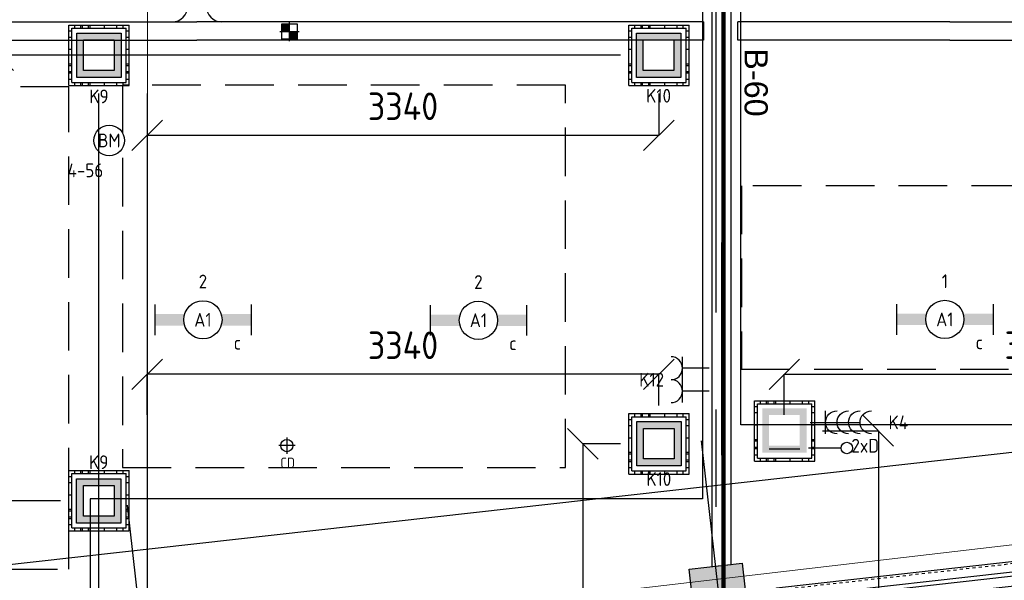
# Model space of a CAD drawing. Header units: millimetres. Extents: x -38032 to 104346, y -31182 to 78566.
# Tile 112 of 213: x 53524 to 59957, y 6781 to 10446. Entities that reach past the tile are written whole.
import ezdxf
from ezdxf.enums import TextEntityAlignment as Align

# ---------------------------------------------------------------- set-up
doc = ezdxf.new("R2010")
doc.units = ezdxf.units.MM
doc.header["$LTSCALE"] = 100
doc.set_wipeout_variables(frame=1)
doc.header["$PDMODE"] = 1
for name, pattern in [('HIDDEN', [9.525, 6.35, -3.175]), ('HIDDEN2', [4.7625, 3.175, -1.5875]), ('PHANTOM', [63.5, 31.75, -6.35, 6.35, -6.35, 6.35, -6.35]), ('STYLE_01', [0.41664, 0.20828, -0.20836]), ('STYLE_11', [5, 3.888855, -0.416718, 0.277786, -0.416641])]:
    doc.linetypes.add(name, pattern=pattern)
for name, color, linetype in [('AL$1A---_ALGEMEEN', 8, 'Continuous'), ('AL------_MAATV', 200, 'Continuous'), ('AL------_MAATVOERING', 2, 'Continuous'), ('AL------_SPARING', 2, 'Continuous'), ('AM$1A---_ARCERING', 8, 'Continuous'), ('AT$1A---_TEKST100', 8, 'Continuous'), ('BOUWKUNDIG', 8, 'Continuous'), ('brandscheiding', 5, 'HIDDEN'), ('EB6511--_ATTRIB', 2, 'Continuous'), ('EL6131--_KG', 3, 'Continuous'), ('EL6222--', 3, 'Continuous'), ('EL6311--', 3, 'Continuous'), ('EL6441--', 3, 'Continuous'), ('EL6511--', 3, 'Continuous'), ('Kastenscheiding', 4, 'PHANTOM'), ('LICHT_TEXT018', 1, 'Continuous'), ('versterkte strook', 7, 'Continuous'), ('Vloerdoos', 3, 'Continuous'), ('Vloerdoos (OUD)', 3, 'Continuous')]:
    doc.layers.add(name, color=color, linetype=linetype)
doc.layers.add('stramien', color=1, linetype='Continuous', lineweight=9)
doc.layers.get('Vloerdoos').off()
doc.styles.add('Arial', font='ARIAL.TTF')
doc.styles.add('BURO-018', font='iso.shx', dxfattribs={"height": 90})
doc.styles.get("Standard").update_dxf_attribs({"font": 'iso.shx'})
doc.dimstyles.new('STABICAD', dxfattribs={"dimscale": 100, "dimtxt": 1.8, "dimasz": 2, "dimexe": 0, "dimexo": 2.5, "dimgap": 1.5, "dimtad": 0, "dimdec": 0, "dimrnd": 10, "dimzin": 0, "dimdsep": 46, "dimtxsty": 'Standard', "dimblk1": 'OBLIQUE', "dimblk2": 'OBLIQUE', "dimsah": 1, "dimcen": -3, "dimadec": 0, "dimazin": 0, "dimtfac": 1, "dimtdec": 0, "dimtofl": 0, "dimtmove": 2, "dimatfit": 3, "dimfxl": 0, "dimtvp": 1.055556, "dimtolj": 1, "dimtzin": 0, "dimarcsym": 0})
pattern_1 = [(135, (0, 0), (70.7107, 70.7107), []), (45, (299.34, -299.34), (70.7107, -70.7107), [])]
pattern_2 = [(45, (0, 0), (70.7107, -70.7107), []), (45, (7.07, -7.07), (70.7107, -70.7107), [])]
pattern_3 = [(45, (0, 0), (70.7107, -70.7107), [])]

# ---------------------------------------------------------------- blocks, each defined once
blk = doc.blocks.new('VLOERDOOS')
at = {"layer": 'Vloerdoos (OUD)'}
for p, q in [((0, 395), (395, 395)), ((0, 395), (0, 0)), ((40, 375), (40, 395)), ((80, 375), (80, 395)), ((90, 375), (90, 395)), ((130, 375), (130, 395)), ((140, 375), (140, 395)), ((235, 375), (235, 395)), ((315, 375), (315, 395)), ((355, 375), (355, 395)), ((395, 395), (395, 0)), ((0, 355), (20, 355)), ((20, 375), (20, 20)), ((20, 375), (375, 375)), ((375, 375), (375, 20)), ((375, 355), (395, 355)), ((0, 315), (20, 315)), ((0, 305), (20, 305)), ((0, 265), (20, 265)), ((375, 315), (395, 315)), ((375, 305), (395, 305)), ((375, 265), (395, 265)), ((0, 255), (20, 255)), ((375, 255), (395, 255)), ((0, 160), (20, 160)), ((375, 160), (395, 160)), ((0, 80), (20, 80)), ((375, 80), (395, 80)), ((0, 40), (20, 40)), ((0, 0), (395, 0)), ((20, 20), (375, 20)), ((40, 0), (40, 20)), ((80, 0), (80, 20)), ((90, 0), (90, 20)), ((130, 0), (130, 20)), ((140, 0), (140, 20)), ((235, 0), (235, 20)), ((315, 0), (315, 20)), ((355, 0), (355, 20)), ((375, 40), (395, 40))]:
    blk.add_line(p, q, dxfattribs=at)
blk = doc.blocks.new('_Oblique')
at = {"color": 0, "linetype": 'ByBlock', "lineweight": -2}
blk.add_line((-0.5, -0.5), (0.5, 0.5), dxfattribs=at)
blk = doc.blocks.new('*D72')
at = {"layer": 'AL------_MAATVOERING', "color": 0, "lineweight": -2}
for p, q in [((58520, 7863.4), (58520, 8127.8)), ((58520, 8127.8), (61857.6, 8127.8)), ((61857.6, 7863.4), (61857.6, 8127.8))]:
    blk.add_line(p, q, dxfattribs=at)
at = {"layer": 'Defpoints', "color": 0}
for p in [(61857.6, 8127.8), (58520, 7613.4), (61857.6, 7613.4)]:
    blk.add_point(p, dxfattribs=at)
at = {"layer": 'AL------_MAATVOERING', "color": 0, "lineweight": -2, "xscale": 200, "yscale": 200, "zscale": 200, "rotation": 180}
blk.add_blockref('_Oblique', (58520, 8127.8), dxfattribs=at)
at = {"layer": 'AL------_MAATVOERING', "color": 0, "lineweight": -2, "xscale": 200, "yscale": 200, "zscale": 200}
blk.add_blockref('_Oblique', (61857.6, 8127.8), dxfattribs=at)
at = {"layer": 'AL------_MAATVOERING', "color": 0, "insert": (60188.8, 8317.8), "char_height": 180, "attachment_point": 5}
blk.add_mtext('\\A1;3340', dxfattribs=at)
blk = doc.blocks.new('*D74')
at = {"layer": 'AL------_MAATVOERING', "color": 0, "lineweight": -2}
for p, q in [((54357.6, 9963.4), (54357.6, 9690.1)), ((57700, 9963.4), (57700, 9690.1)), ((57700, 9690.1), (54357.6, 9690.1))]:
    blk.add_line(p, q, dxfattribs=at)
at = {"layer": 'Defpoints', "color": 0}
for p in [(54357.6, 10213.4), (57700, 10213.4), (54357.6, 9690.1)]:
    blk.add_point(p, dxfattribs=at)
at = {"layer": 'AL------_MAATVOERING', "color": 0, "lineweight": -2, "xscale": 200, "yscale": 200, "zscale": 200, "rotation": 180}
blk.add_blockref('_Oblique', (54357.6, 9690.1), dxfattribs=at)
at = {"layer": 'AL------_MAATVOERING', "color": 0, "lineweight": -2, "xscale": 200, "yscale": 200, "zscale": 200}
blk.add_blockref('_Oblique', (57700, 9690.1), dxfattribs=at)
at = {"layer": 'AL------_MAATVOERING', "color": 0, "insert": (56028.8, 9880.1), "char_height": 180, "attachment_point": 5}
blk.add_mtext('\\A1;3340', dxfattribs=at)
blk = doc.blocks.new('*D75')
at = {"layer": 'AL------_MAATVOERING', "color": 0, "lineweight": -2}
for p, q in [((54357.6, 7863.4), (54357.6, 8127.8)), ((57700, 8127.8), (54357.6, 8127.8)), ((57700, 7923.7), (57700, 8127.8))]:
    blk.add_line(p, q, dxfattribs=at)
at = {"layer": 'Defpoints', "color": 0}
for p in [(54357.6, 8127.8), (57700, 7673.7), (54357.6, 7613.4)]:
    blk.add_point(p, dxfattribs=at)
at = {"layer": 'AL------_MAATVOERING', "color": 0, "lineweight": -2, "xscale": 200, "yscale": 200, "zscale": 200, "rotation": 180}
blk.add_blockref('_Oblique', (54357.6, 8127.8), dxfattribs=at)
at = {"layer": 'AL------_MAATVOERING', "color": 0, "lineweight": -2, "xscale": 200, "yscale": 200, "zscale": 200}
blk.add_blockref('_Oblique', (57700, 8127.8), dxfattribs=at)
at = {"layer": 'AL------_MAATVOERING', "color": 0, "insert": (56028.8, 8317.8), "char_height": 180, "attachment_point": 5}
blk.add_mtext('\\A1;3340', dxfattribs=at)
blk = doc.blocks.new('*D219')
at = {"layer": 'AL------_MAATVOERING', "color": 0, "lineweight": -2}
for p, q in [((53790, 14300), (52873.7, 14300)), ((52873.7, 7301.4), (52873.7, 14300)), ((53790, 7301.4), (52873.7, 7301.4))]:
    blk.add_line(p, q, dxfattribs=at)
at = {"layer": 'Defpoints', "color": 0}
for p in [(52873.7, 14300), (54040, 14300), (54040, 7301.4)]:
    blk.add_point(p, dxfattribs=at)
at = {"layer": 'AL------_MAATVOERING', "color": 0, "lineweight": -2, "xscale": 200, "yscale": 200, "zscale": 200}
for p, rotation in [((52873.7, 14300), 90), ((52873.7, 7301.4), 270)]:
    blk.add_blockref('_Oblique', p, dxfattribs=dict(at, rotation=rotation))
at = {"layer": 'AL------_MAATVOERING', "color": 0, "insert": (52683.7, 10800.7), "char_height": 180, "attachment_point": 5, "rotation": 90}
blk.add_mtext('\\A1;7000', dxfattribs=at)
blk = doc.blocks.new('*D220')
at = {"layer": 'AL------_MAATVOERING', "color": 0, "lineweight": -2}
for p, q in [((57450, 14300), (53383.8, 14300)), ((53383.8, 10213.4), (53383.8, 14300)), ((57450, 10213.4), (53383.8, 10213.4))]:
    blk.add_line(p, q, dxfattribs=at)
at = {"layer": 'Defpoints', "color": 0}
for p in [(53383.8, 14300), (57700, 14300), (57700, 10213.4)]:
    blk.add_point(p, dxfattribs=at)
at = {"layer": 'AL------_MAATVOERING', "color": 0, "lineweight": -2, "xscale": 200, "yscale": 200, "zscale": 200}
for p, rotation in [((53383.8, 14300), 90), ((53383.8, 10213.4), 270)]:
    blk.add_blockref('_Oblique', p, dxfattribs=dict(at, rotation=rotation))
at = {"layer": 'AL------_MAATVOERING', "color": 0, "insert": (53193.8, 12256.7), "char_height": 180, "attachment_point": 5, "rotation": 90}
blk.add_mtext('\\A1;4090', dxfattribs=at)
blk = doc.blocks.new('*D221')
at = {"layer": 'AL------_MAATVOERING', "color": 0, "lineweight": -2}
for p, q in [((54040, 9963.4), (54040, 5416.2)), ((54357.6, 9963.4), (54357.6, 5416.2)), ((54040, 5416.2), (54357.6, 5416.2))]:
    blk.add_line(p, q, dxfattribs=at)
at = {"layer": 'Defpoints', "color": 0}
for p in [(54040, 10213.4), (54357.6, 10213.4), (54357.6, 5416.2)]:
    blk.add_point(p, dxfattribs=at)
at = {"layer": 'AL------_MAATVOERING', "color": 0, "lineweight": -2, "xscale": 200, "yscale": 200, "zscale": 200, "rotation": 180}
blk.add_blockref('_Oblique', (54040, 5416.2), dxfattribs=at)
at = {"layer": 'AL------_MAATVOERING', "color": 0, "lineweight": -2, "xscale": 200, "yscale": 200, "zscale": 200}
blk.add_blockref('_Oblique', (54357.6, 5416.2), dxfattribs=at)
at = {"layer": 'AL------_MAATVOERING', "color": 0, "insert": (54084.2, 5160.2), "char_height": 180, "attachment_point": 5}
blk.add_mtext('\\A1;320', dxfattribs=at)
blk = doc.blocks.new('1115B6630')
at = {"color": 0}
for p, q in [((-6.3, 2), (-6.3, -2)), ((6.3, 2), (6.3, -2))]:
    blk.add_line(p, q, dxfattribs=at)
at = {"color": 0, "linetype": 'Continuous'}
blk.add_circle((0, 0), 2.5, dxfattribs=at)
at = {"color": 0}
for points in [[(-2.5, 0.75), (-6.3, 0.75), (-2.5, -0.75), (-6.3, -0.75)], [(2.5, 0.75), (6.3, 0.75), (2.5, -0.75), (6.3, -0.75)]]:
    blk.add_solid(points, dxfattribs=at)
at = {"color": 0, "linetype": 'Continuous', "style": 'BURO-018'}
for tag, p in [('E_GKAST', (0, 8)), ('E_GROEP', (0, 5)), ('E_SGROEP', (4.5, 5)), ('E_ARMCODE', (0, 0)), ('E_SLET', (4.5, -3))]:
    blk.add_attdef(tag, text='', height=1.8, dxfattribs=at).set_placement(p, align=Align.MIDDLE)
blk = doc.blocks.new('E00123')
at = {"color": 0, "linetype": 'Continuous'}
blk.add_circle((0, 0), 2, dxfattribs=at)
at = {"color": 0, "linetype": 'Continuous', "style": 'BURO-018'}
for tag, p in [('E_TEXT1', (0, 4.5)), ('E_TEXT2', (0, 0))]:
    blk.add_attdef(tag, text='', height=1.8, dxfattribs=at).set_placement(p, align=Align.MIDDLE)
at = {"color": 0, "linetype": 'Continuous', "style": 'BURO-018', "flags": 1}
blk.add_attdef('E_MATCODE', (0, 0), '', height=1.8, dxfattribs=at)
blk = doc.blocks.new('*D274')
at = {"layer": 'AL------_MAATVOERING', "color": 0, "lineweight": -2}
for p, q in [((57450, 7673.7), (57203.3, 7673.7)), ((57203.3, 7673.7), (57203.3, 3500)), ((57450, 3500), (57203.3, 3500))]:
    blk.add_line(p, q, dxfattribs=at)
at = {"layer": 'Defpoints', "color": 0}
for p in [(57700, 7673.7), (57203.3, 3500), (57700, 3500)]:
    blk.add_point(p, dxfattribs=at)
at = {"layer": 'AL------_MAATVOERING', "color": 0, "lineweight": -2, "xscale": 200, "yscale": 200, "zscale": 200}
for p, rotation in [((57203.3, 7673.7), 90), ((57203.3, 3500), 270)]:
    blk.add_blockref('_Oblique', p, dxfattribs=dict(at, rotation=rotation))
at = {"layer": 'AL------_MAATVOERING', "color": 0, "insert": (57013.3, 5586.9), "char_height": 180, "attachment_point": 5, "rotation": 90}
blk.add_mtext('\\A1;4170', dxfattribs=at)
blk = doc.blocks.new('*D275')
at = {"layer": 'AL------_MAATVOERING', "color": 0, "lineweight": -2}
for p, q in [((58770, 7758.2), (59134.4, 7758.2)), ((59134.4, 7758.2), (59134.4, 3500)), ((58770, 3500), (59134.4, 3500))]:
    blk.add_line(p, q, dxfattribs=at)
at = {"layer": 'Defpoints', "color": 0}
for p in [(58520, 7758.2), (58520, 3500), (59134.4, 3500)]:
    blk.add_point(p, dxfattribs=at)
at = {"layer": 'AL------_MAATVOERING', "color": 0, "lineweight": -2, "xscale": 200, "yscale": 200, "zscale": 200}
for p, rotation in [((59134.4, 7758.2), 90), ((59134.4, 3500), 270)]:
    blk.add_blockref('_Oblique', p, dxfattribs=dict(at, rotation=rotation))
at = {"layer": 'AL------_MAATVOERING', "color": 0, "insert": (58944.4, 5629.1), "char_height": 180, "attachment_point": 5, "rotation": 90}
blk.add_mtext('\\A1;4260', dxfattribs=at)
blk = doc.blocks.new('E00414')
at = {"color": 0, "linetype": 'Continuous'}
for p, q in [((-2.9, -2.9), (-2.9, 2.9)), ((-2.9, 2.9), (2.9, 2.9)), ((2.9, 2.9), (2.9, -2.9)), ((-2, 2), (2, 2)), ((-2, -2), (-2, 2)), ((2, 2), (2, -2)), ((2, -2), (-2, -2)), ((2.9, -2.9), (-2.9, -2.9))]:
    blk.add_line(p, q, dxfattribs=at)
at = {"color": 0}
for points in [[(-2.9, 2.9), (2.9, 2.9), (-2, 2), (2, 2)], [(-2, -2), (-2.9, -2.9), (-2, 2), (-2.9, 2.9)], [(2, 2), (2.9, 2.9), (2, -2), (2.9, -2.9)], [(2, -2), (2.9, -2.9), (-2, -2), (-2.9, -2.9)]]:
    blk.add_solid(points, dxfattribs=at)
at = {"color": 0, "linetype": 'Continuous', "style": 'BURO-018'}
for tag, p in [('E_GKAST', (0, 8)), ('E_GROEP', (0, 5)), ('E_SGROEP', (4.5, 5))]:
    blk.add_attdef(tag, text='', height=1.8, dxfattribs=at).set_placement(p, align=Align.MIDDLE)
at = {"color": 0, "linetype": 'Continuous', "style": 'BURO-018', "flags": 1}
for tag, p in [('E_VERMCODE', (13, 5)), ('E_MATCODE', (0, 0))]:
    blk.add_attdef(tag, text='', height=1.8, dxfattribs=at).set_placement(p, align=Align.MIDDLE)
blk = doc.blocks.new('E00126')
at = {"color": 0, "linetype": 'Continuous'}
for p, q in [((-3, 4.5), (3, 4.5)), ((-1.5, 1), (-1.5, 4.5)), ((1.5, 1), (1.5, 4.5))]:
    blk.add_line(p, q, dxfattribs=at)
for centre in [(-1.5, 6), (1.5, 6)]:
    blk.add_arc(centre, 1.5, 180, 0, dxfattribs=at)
at = {"color": 0, "linetype": 'Continuous', "style": 'BURO-018'}
for tag, p in [('E_GKAST', (0, 11.5)), ('E_GROEP', (0, 8.5)), ('E_SGROEP', (4.5, 8.5))]:
    blk.add_attdef(tag, text='', height=1.8, dxfattribs=at).set_placement(p, align=Align.MIDDLE)
at = {"color": 0, "linetype": 'Continuous', "style": 'BURO-018', "flags": 1}
for tag, p in [('E_VERMCODE', (13, 8.5)), ('E_MATCODE', (0, 0))]:
    blk.add_attdef(tag, text='', height=1.8, dxfattribs=at).set_placement(p, align=Align.MIDDLE)
blk = doc.blocks.new('111304C')
at = {"color": 0, "linetype": 'Continuous'}
for p, q in [((0, 1), (0, 7.5)), ((-1.5, 3), (1.5, 3))]:
    blk.add_line(p, q, dxfattribs=at)
for centre in [(0, 9), (0, 7.5), (0, 6), (0, 4.5)]:
    blk.add_arc(centre, 1.5, 180, 0, dxfattribs=at)
at = {"color": 0, "linetype": 'Continuous', "style": 'BURO-018'}
for tag, p in [('E_GKAST', (0, 14.5)), ('E_GROEP', (0, 11.5)), ('E_SGROEP', (4.5, 11.5))]:
    blk.add_attdef(tag, text='', height=1.8, dxfattribs=at).set_placement(p, align=Align.MIDDLE)
at = {"color": 0, "linetype": 'Continuous', "style": 'BURO-018', "flags": 1}
for tag, p in [('E_VERMCODE', (13, 11.5)), ('E_MATCODE', (0, 0))]:
    blk.add_attdef(tag, text='', height=1.8, dxfattribs=at).set_placement(p, align=Align.MIDDLE)
blk = doc.blocks.new('E00139')
at = {"color": 0, "linetype": 'Continuous'}
blk.add_line((0, 5.25), (0, 1), dxfattribs=at)
blk.add_circle((0, 6), 0.75, dxfattribs=at)
at = {"color": 7, "style": 'BURO-018'}
for tag, p in [('E_COMMENT1', (0, 12)), ('E_DCOM1', (0, 9))]:
    blk.add_attdef(tag, text='', height=1.8, dxfattribs=at).set_placement(p, align=Align.MIDDLE)
at = {"color": 0, "style": 'BURO-018'}
blk.add_attdef('E_TEXT1', text='', height=1.8, dxfattribs=at).set_placement((2.5, 6), align=Align.MIDDLE)
at = {"color": 0, "linetype": 'Continuous', "style": 'BURO-018', "flags": 1}
blk.add_attdef('E_MATCODE', text='', height=1.8, dxfattribs=at).set_placement((0, 0), align=Align.MIDDLE)
blk = doc.blocks.new('Centraaldoos')
at = {"color": 1, "linetype": 'Continuous'}
for p, q in [((-2, 0), (2, 0)), ((0, -2), (0, 2))]:
    blk.add_line(p, q, dxfattribs=at)
at = {"color": 0, "linetype": 'Continuous'}
blk.add_circle((0, 0), 1.5, dxfattribs=at)
at = {"color": 0, "linetype": 'Continuous', "style": 'BURO-018'}
blk.add_attdef('AL_POSNR', text='', height=1.8, dxfattribs=at).set_placement((0, 3), align=Align.CENTER)
at = {"color": 0, "linetype": 'Continuous', "style": 'BURO-018', "flags": 1}
blk.add_attdef('AL_OMS', (0, 0), '', height=1.8, dxfattribs=at)
at = {"layer": 'AL------_MAATV', "style": 'BURO-018'}
blk.add_text('CD', height=2.531, rotation=180, dxfattribs=at).set_placement((1.61, 5.48))
blk = doc.blocks.new('Sparing 100x100')
at = {"color": 1, "linetype": 'Continuous'}
for p, q in [((-2.5, 0), (2.5, 0)), ((0, -2.5), (0, 2.5))]:
    blk.add_line(p, q, dxfattribs=at)
at = {"color": 0, "linetype": 'Continuous'}
for p, q in [((-2, 2), (2, 2)), ((-2, -2), (-2, 2)), ((2, 2), (2, -2)), ((2, -2), (-2, -2))]:
    blk.add_line(p, q, dxfattribs=at)
for points in [[(-2, 2), (0, 2), (-2, 0), (0, 0)], [(0, 0), (2, 0), (0, -2), (2, -2)]]:
    blk.add_solid(points, dxfattribs=at)
at = {"color": 0, "linetype": 'Continuous', "style": 'BURO-018'}
blk.add_attdef('AL_POSNR', text='', height=1.8, dxfattribs=at).set_placement((0, 3), align=Align.CENTER)
at = {"color": 0, "linetype": 'Continuous', "style": 'BURO-018', "flags": 1}
blk.add_attdef('AL_OMS', (0, 0), '', height=1.8, dxfattribs=at)
blk = doc.blocks.new('E-GK-GTC-783C')
at = {"color": 0, "linetype": 'Continuous'}
for p, q in [((-0.5, 60), (0.5, 60)), ((-0.5, -60), (0.5, -60))]:
    blk.add_line(p, q, dxfattribs=at)
blk = doc.blocks.new('E-GK-END-78')
at = {"color": 0, "linetype": 'Continuous'}
blk.add_line((0, 60), (0, -60), dxfattribs=at)
blk = doc.blocks.new('E-GK-AH-78676767')
at = {"color": 0, "linetype": 'Continuous'}
blk.add_line((-60, 103), (60, 103), dxfattribs=at)
for centre, start, end in [((-163, 103), 270, 0), ((163, 103), 180, 270)]:
    blk.add_arc(centre, 103, start, end, dxfattribs=at)
blk = doc.blocks.new('HEA 100')
at = {"layer": 'AM$1A---_ARCERING', "linetype": 'Continuous', "lineweight": 0}
h = blk.add_hatch(color=256, dxfattribs=at)
edge = h.paths.add_edge_path()
edge.add_arc((14.5, -28), 12, 180, 270)
edge.add_line((14.5, -40), (50, -40))
edge.add_line((50, -40), (50, -48))
edge.add_line((50, -48), (-50, -48))
edge.add_line((-50, -48), (-50, -40))
edge.add_line((-50, -40), (-14.5, -40))
edge.add_arc((-14.5, -28), 12, 270, 360)
edge.add_line((-2.5, -28), (-2.5, 28))
edge.add_arc((-14.5, 28), 12, 0, 90)
edge.add_line((-14.5, 40), (-50, 40))
edge.add_line((-50, 40), (-50, 48))
edge.add_line((-50, 48), (50, 48))
edge.add_line((50, 48), (50, 40))
edge.add_line((50, 40), (14.5, 40))
edge.add_arc((14.5, 28), 12, 90, 180)
edge.add_line((2.5, 28), (2.5, -28))
at = {"layer": 'AL$1A---_ALGEMEEN', "color": 0, "flags": 128}
blk.add_lwpolyline([(2.5, -28, 0.414214), (14.5, -40), (50, -40), (50, -48), (-50, -48), (-50, -40), (-14.5, -40, 0.414214), (-2.5, -28), (-2.5, 28, 0.414214), (-14.5, 40), (-50, 40), (-50, 48), (50, 48), (50, 40), (14.5, 40, 0.414214), (2.5, 28)], format="xyb", close=True, dxfattribs=at)
blk = doc.blocks.new('zijdetail kozijn 2kops')
at = {"color": 0}
blk.add_wipeout([(-63, 420), (-130, 420), (-130, 262), (-63, 262)], dxfattribs=at).dxf.layer = 'AL$1A---_ALGEMEEN'
at = {"layer": 'AM$1A---_ARCERING', "linetype": 'Continuous', "lineweight": 0}
blk.add_hatch(color=256, dxfattribs=at).paths.add_polyline_path([(-54.2, 338), (-54.2, 366), (-56, 366), (-56, 266), (-31, 266), (-31, 243), (0, 243), (0, 338), (-22, 338)])
at = {"layer": 'AL$1A---_ALGEMEEN', "color": 0}
for points in [[(-63, 420), (-130, 420), (-130, 262), (-63, 262)], [(-54.2, 338), (-54.2, 366), (-56, 366), (-56, 266), (-31, 266), (-31, 243), (0, 243), (0, 338), (-22, 338)]]:
    blk.add_lwpolyline(points, close=True, dxfattribs=at)
blk = doc.blocks.new('31x_alu-2e-mk106b2-p')
at = {"layer": 'AM$1A---_ARCERING', "linetype": 'Continuous', "lineweight": 0}
for points in [[(-270, 2082), (-160, 2082), (-160, 1778), (-270, 1778)], [(-270, -130), (-160, -130), (-160, -434), (-270, -434)]]:
    blk.add_hatch(color=256, dxfattribs=at).paths.add_polyline_path(points)
at = {"layer": 'AM$1A---_ARCERING', "linetype": 'Continuous', "lineweight": 5}
h = blk.add_hatch(dxfattribs=at)
h.set_pattern_fill('ISOLATIE', color=256, style=0, pattern_type=2)
h.set_pattern_definition(pattern_1)
h.paths.add_polyline_path([(-270, 2082), (-160, 2082), (-160, 1778), (-270, 1778)])
h = blk.add_hatch(dxfattribs=at)
h.set_pattern_fill('ISOLATIE', color=256, style=0, pattern_type=2)
h.set_pattern_definition(pattern_1)
h.paths.add_polyline_path([(-270, -130), (-160, -130), (-160, -434), (-270, -434)])
at = {"layer": 'AL$1A---_ALGEMEEN', "color": 0, "linetype": 'STYLE_01'}
for p, q in [((-420, 1711), (-420, -63)), ((0, 1648), (0, 0))]:
    blk.add_line(p, q, dxfattribs=at)
at = {"layer": 'AL$1A---_ALGEMEEN', "color": 0}
blk.add_line((-270, -434), (-270, -130), dxfattribs=at)
at = {"layer": 'AL$1A---_ALGEMEEN', "color": 0, "flags": 128}
for points in [[(-160, 2082), (-160, 1778), (-270, 1778), (-270, 2082)], [(-270, -130), (-160, -130), (-160, -434)]]:
    blk.add_lwpolyline(points, dxfattribs=at)
at = {"layer": 'AL$1A---_ALGEMEEN', "color": 0}
blk.add_lwpolyline([(-243, 1648), (40, 1648), (40, 0), (-243, 0)], close=True, dxfattribs=at)
at = {"color": 0}
blk.add_wipeout([(-338, 1648), (-338, -46), (-276, -46), (-276, 1648)], dxfattribs=at).dxf.layer = 'AL$1A---_ALGEMEEN'
at = {"layer": 'AL$1A---_ALGEMEEN', "color": 0}
for points in [[(-435, 1704), (-366, 1704), (-366, -56), (-435, -56)], [(-338, 1648), (-338, -46), (-276, -46), (-276, 1648)]]:
    blk.add_lwpolyline(points, close=True, dxfattribs=at)
at = {"color": 0}
for points in [[(-238, 1648), (0, 1648), (0, 2082), (-113, 2082), (-113, 1761), (-238, 1761)], [(-238, 0), (0, 0), (0, -434), (-113, -434), (-113, -113), (-238, -113)]]:
    blk.add_wipeout(points, dxfattribs=at).dxf.layer = 'AL$1A---_ALGEMEEN'
at = {"layer": 'AM$1A---_ARCERING', "linetype": 'Continuous', "lineweight": 5}
h = blk.add_hatch(dxfattribs=at)
h.set_pattern_fill('BAKSTEEN', color=256, style=0, pattern_type=2)
h.set_pattern_definition(pattern_2)
h.paths.add_polyline_path([(-238, 1648), (0, 1648), (0, 2082), (-113, 2082), (-113, 1761), (-238, 1761)])
h = blk.add_hatch(dxfattribs=at)
h.set_pattern_fill('BAKSTEEN', color=256, style=0, pattern_type=2)
h.set_pattern_definition(pattern_2)
h.paths.add_polyline_path([(-238, 0), (0, 0), (0, -434), (-113, -434), (-113, -113), (-238, -113)])
at = {"layer": 'AL$1A---_ALGEMEEN', "color": 0, "flags": 128}
for points in [[(-238, 1648), (0, 1648), (0, 2082)], [(-113, 2082), (-113, 1761), (-238, 1761), (-238, 1648)], [(-238, 0), (0, 0), (0, -434)], [(-113, -434), (-113, -113), (-238, -113), (-238, 0)]]:
    blk.add_lwpolyline(points, dxfattribs=at)
at = {"layer": 'AL$1A---_ALGEMEEN', "color": 0, "xscale": -1, "rotation": 90}
blk.add_blockref('HEA 100', (-212, 1883), dxfattribs=at)
at = {"color": 0}
for points in [[(-420, 2082), (-420, 1778), (-270, 1778), (-270, 1958.6), (-270, 2082)], [(-420, -434), (-420, -130), (-270, -130), (-270, -310.6), (-270, -434)]]:
    blk.add_wipeout(points, dxfattribs=at).dxf.layer = 'AL$1A---_ALGEMEEN'
at = {"layer": 'AM$1A---_ARCERING', "linetype": 'Continuous', "lineweight": 5}
h = blk.add_hatch(dxfattribs=at)
h.set_pattern_fill('KALKZANDSTEEN', color=256, style=0, pattern_type=2)
h.set_pattern_definition(pattern_3)
edge = h.paths.add_edge_path()
edge.add_line((-420, 2082), (-420, 1778))
edge.add_line((-420, 1778), (-270, 1778))
edge.add_line((-270, 1778), (-270, 1958.6))
edge.add_line((-270, 1958.6), (-270, 2082))
h = blk.add_hatch(dxfattribs=at)
h.set_pattern_fill('KALKZANDSTEEN', color=256, style=0, pattern_type=2)
h.set_pattern_definition(pattern_3)
edge = h.paths.add_edge_path()
edge.add_line((-420, -434), (-420, -130))
edge.add_line((-420, -130), (-270, -130))
edge.add_line((-270, -130), (-270, -310.6))
edge.add_line((-270, -310.6), (-270, -434))
at = {"layer": 'AL$1A---_ALGEMEEN', "color": 0}
for points in [[(-420, 2082), (-420, 1778), (-270, 1778), (-270, 1958.6), (-270, 2082)], [(-420, -434), (-420, -130), (-270, -130), (-270, -310.6), (-270, -434)]]:
    blk.add_lwpolyline(points, dxfattribs=at)
at = {"layer": 'AL$1A---_ALGEMEEN', "color": 0, "xscale": -1, "rotation": 90}
blk.add_blockref('zijdetail kozijn 2kops', (0, 1648), dxfattribs=at)
at = {"layer": 'AL$1A---_ALGEMEEN', "color": 0, "rotation": 90}
blk.add_blockref('zijdetail kozijn 2kops', (0, 0), dxfattribs=at)
blk = doc.blocks.new('kolom 350x350')
at = {"layer": 'AM$1A---_ARCERING', "linetype": 'Continuous', "lineweight": 0}
blk.add_hatch(color=256, dxfattribs=at).paths.add_polyline_path([(-175, 350), (175, 350), (175, 0), (-175, 0)])
at = {"layer": 'AL$1A---_ALGEMEEN', "color": 0}
blk.add_lwpolyline([(-175, 350), (175, 350), (175, 0), (-175, 0)], close=True, dxfattribs=at)
blk = doc.blocks.new('metselwerk zo gevel 2e verd')
at = {"layer": 'AL$1A---_ALGEMEEN', "color": 0}
blk.add_line((-33961.5, -2275.00786), (-33961.5, 1174.99214), dxfattribs=at)
at = {"layer": 'AL$1A---_ALGEMEEN', "color": 0, "rotation": 269.999999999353}
blk.add_blockref('31x_alu-2e-mk106b2-p', (-29754, -270.49974), dxfattribs=at)
at = {"layer": 'AL$1A---_ALGEMEEN', "color": 0}
blk.add_line((-30188, -2275.00786), (-30188, 1174.99214), dxfattribs=at)
blk.add_blockref('kolom 350x350', (-30188, -0.49974), dxfattribs=at)
blk = doc.blocks.new('txt-brandw.60')
at = {"color": 0}
blk.add_wipeout([(-223.5, -118.5), (223.5, -118.5), (223.5, 124.9), (-223.5, 124.9)], dxfattribs=at).dxf.layer = 'AL$1A---_ALGEMEEN'
at = {"layer": 'AT$1A---_TEKST100', "insert": (0, -112.2), "char_height": 151.525, "attachment_point": 8, "line_spacing_factor": 0.967741, "style": 'Arial'}
blk.add_mtext('{\\C256;\\lB-60}', dxfattribs=at)
blk = doc.blocks.new('200254 W 212 3 04-12-2007')
at = {"layer": 'AL$1A---_ALGEMEEN'}
blk.add_lwpolyline([(21849.5, -10912.5), (21849.5, -18116), (21974.5, -18101.9), (21974.5, -11037.5), (22887, -11037.5), (22887, -10912.5)], close=True, dxfattribs=at)
at = {"layer": 'AL$1A---_ALGEMEEN', "rotation": 6.407550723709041}
blk.add_blockref('metselwerk zo gevel 2e verd', (51912.1, -15092), dxfattribs=at)
at = {"layer": 'AL$1A---_ALGEMEEN'}
for points in [[(25662, -17188.8), (22037, -17188.8), (22037, -11112.6), (22937, -11112.6), (22937, -7877.6), (24352, -7877.6), (24352, -3527.6), (22926, -3527.6), (22926, -2523.6), (25387, -2523.6), (25387, -11115), (29287, -11112.6), (29287, -16588.8), (25662, -16588.8)], [(7037, -18872.7), (7037, -11630.1), (21787, -11630.1), (21787, -17672.7), (17787, -17672.7), (17787, -18272.7), (12387, -18272.7), (12387, -18872.7)]]:
    blk.add_lwpolyline(points, close=True, dxfattribs=at)
at = {"layer": 'stramien', "linetype": 'STYLE_11', "ltscale": 50}
for p, q in [((18161, -41013.6), (18161, 36216.4)), ((21911, -38914.6), (21911, 22365.4))]:
    blk.add_line(p, q, dxfattribs=at)
at = {"layer": 'AL$1A---_ALGEMEEN', "rotation": 270}
blk.add_blockref('txt-brandw.60', (22172.3, -14950.7), dxfattribs=at)
at = {"layer": 'stramien', "linetype": 'STYLE_11', "ltscale": 50}
blk.add_line((-44094.9, -25876.1), (63006, -13412.7), dxfattribs=at)

msp = doc.modelspace()

# ---------------------------------------------------------------- block references
at = {"layer": 'BOUWKUNDIG'}
msp.add_blockref('200254 W 212 3 04-12-2007', (36198, 24986.5), dxfattribs=at)

# ---------------------------------------------------------------- next in the draw order: linework, layer by layer
at = {"layer": 'brandscheiding', "const_width": 30}
msp.add_lwpolyline([(29397.9, 25537.6), (56865.6, 25537.6), (56865.6, 23264.5), (59066.6, 23264.5), (59066.6, 13992.7), (58122.5, 13992.7), (58122.5, 6509.6), (53096.3, 5898.3), (53096.3, 6042.1), (48112.7, 5538.6), (48130.7, 5340.8), (27536.8, 3072.4)], dxfattribs=at)
at = {"layer": 'EL6222--', "linetype": 'Continuous'}
msp.add_line((58620.6, 7637.4), (58420.6, 7637.4), dxfattribs=at)
at = {"layer": 'EL6222--'}
for points in [[(58375.6, 7906.3), (58665.6, 7906.3), (58420.6, 7861.3), (58620.6, 7861.3)], [(58420.6, 7661.3), (58375.6, 7616.3), (58420.6, 7861.3), (58375.6, 7906.3)], [(58620.6, 7861.3), (58665.6, 7906.3), (58620.6, 7661.3), (58665.6, 7616.3)], [(58620.6, 7661.3), (58665.6, 7616.3), (58420.6, 7661.3), (58375.6, 7616.3)]]:
    msp.add_solid(points, dxfattribs=at)
at = {"layer": 'Kastenscheiding'}
msp.add_line((58075.3, 2182), (58075.3, 13985.4), dxfattribs=at)
at = {"layer": 'LICHT_TEXT018', "linetype": 'HIDDEN2'}
for points in [[(50596.4, 6854.1), (53846.4, 6854.1), (53846.4, 10007.2), (50596.4, 10007.2)], [(54196.4, 7518.8), (57089.5, 7518.8), (57089.5, 10018.8), (54196.4, 10018.8)], [(58239.5, 8161), (61489.5, 8161), (61489.5, 9361), (58239.5, 9361)]]:
    msp.add_lwpolyline(points, close=True, dxfattribs=at)
at = {"layer": 'versterkte strook'}
msp.add_line((13600.1, 2407.5), (101326.6, 12259.4), dxfattribs=at)

# ---------------------------------------------------------------- next in the draw order: block references
at = {"layer": 'AL------_SPARING', "xscale": 25, "yscale": 25, "zscale": 25}
msp.add_blockref('Sparing 100x100', (55287.2, 10368.6), dxfattribs=at)
at = {"layer": 'AL------_SPARING', "xscale": 26.66666666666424, "yscale": 26.66666666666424, "zscale": 26.66666666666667, "rotation": 180}
msp.add_blockref('Centraaldoos', (55269.8, 7661.8), dxfattribs=at)
at = {"layer": 'EL6131--_KG'}
for name, p in [('E-GK-AH-78676767', (54682.2, 10431.5)), ('E-GK-END-78', (57991.5, 10371.5))]:
    msp.add_blockref(name, p, dxfattribs=at)
for p, xscale in [((48950.1, 10371.5), 11464.1917291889), ((62556.3, 10371.5), 5908.01031168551)]:
    msp.add_blockref('E-GK-GTC-783C', p, dxfattribs=dict(at, xscale=xscale))
at = {"layer": 'EL6131--_KG', "rotation": 180}
for p, xscale in [((56336.8, 10371.5), 3309.327760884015), ((58908.8, 10371.5), 1386.945258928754)]:
    msp.add_blockref('E-GK-GTC-783C', p, dxfattribs=dict(at, xscale=xscale))
msp.add_blockref('E-GK-END-78', (58215.3, 10371.5), dxfattribs=at)
at = {"layer": 'EL6222--'}
ref = msp.add_blockref('E00414', (54041.9, 10213.8), dxfattribs=dict(at, xscale=50, yscale=50, zscale=50))
ref.add_attrib('E_GROEP', 'K9', dxfattribs={"layer": '0', "color": 1, "linetype": 'Continuous', "height": 90, "style": 'BURO-018'}).set_placement((54041.9, 9944.8), align=Align.MIDDLE)
ref = msp.add_blockref('E00414', (57698.7, 10213.7), dxfattribs=dict(at, xscale=50, yscale=50, zscale=50))
ref.add_attrib('E_GROEP', 'K10', dxfattribs={"layer": '0', "color": 1, "linetype": 'Continuous', "height": 90, "style": 'BURO-018'}).set_placement((57698.7, 9949.1), align=Align.MIDDLE)
ref = msp.add_blockref('E00126', (58079.7, 8092.6), dxfattribs=dict(at, xscale=50, yscale=50, zscale=50, rotation=90))
ref.add_attrib('E_GROEP', 'K12', dxfattribs={"layer": '0', "color": 1, "linetype": 'Continuous', "height": 90, "style": 'BURO-018'}).set_placement((57653.2, 8092.6), align=Align.MIDDLE)
ref = msp.add_blockref('111304C', (58639.7, 7813.8), dxfattribs=dict(at, xscale=-50, yscale=50, zscale=50, rotation=270))
ref.add_attrib('E_GROEP', 'K4', dxfattribs={"layer": '0', "color": 1, "linetype": 'Continuous', "height": 90, "style": 'BURO-018'}).set_placement((59264.7, 7813.8), align=Align.MIDDLE)
ref = msp.add_blockref('E00414', (57700.4, 7674.6), dxfattribs=dict(at, xscale=50, yscale=50, zscale=50))
ref.add_attrib('E_GROEP', 'K10', dxfattribs={"layer": '0', "color": 1, "linetype": 'Continuous', "height": 90, "style": 'BURO-018'}).set_placement((57700.4, 7443.3), align=Align.MIDDLE)
ref = msp.add_blockref('E00414', (54040.8, 7300.4), dxfattribs=dict(at, xscale=50, yscale=50, zscale=50))
ref.add_attrib('E_GROEP', 'K9', dxfattribs={"layer": '0', "color": 1, "linetype": 'Continuous', "height": 90, "style": 'BURO-018'}).set_placement((54040.8, 7553.1), align=Align.MIDDLE)
at = {"layer": 'EL6311--'}
ref = msp.add_blockref('1115B6630', (54721.4, 8484.2), dxfattribs=dict(at, xscale=50, yscale=50, zscale=50))
ref.add_attrib('E_ARMCODE', 'A1', dxfattribs={"layer": '0', "color": 1, "linetype": 'Continuous', "height": 90, "style": 'BURO-018'}).set_placement((54721.4, 8484.2), align=Align.MIDDLE)
ref.add_attrib('E_SLET', 'c', dxfattribs={"layer": '0', "color": 1, "linetype": 'Continuous', "height": 90, "style": 'BURO-018'}).set_placement((54946.4, 8334.2), align=Align.MIDDLE)
ref.add_attrib('E_GROEP', '2', dxfattribs={"layer": '0', "color": 1, "linetype": 'Continuous', "height": 90, "style": 'BURO-018'}).set_placement((54721.4, 8734.2), align=Align.MIDDLE)
ref = msp.add_blockref('1115B6630', (56521.4, 8480.8), dxfattribs=dict(at, xscale=50, yscale=50, zscale=50))
ref.add_attrib('E_ARMCODE', 'A1', dxfattribs={"layer": '0', "color": 1, "linetype": 'Continuous', "height": 90, "style": 'BURO-018'}).set_placement((56521.4, 8480.8), align=Align.MIDDLE)
ref.add_attrib('E_SLET', 'c', dxfattribs={"layer": '0', "color": 1, "linetype": 'Continuous', "height": 90, "style": 'BURO-018'}).set_placement((56746.4, 8330.8), align=Align.MIDDLE)
ref.add_attrib('E_GROEP', '2', dxfattribs={"layer": '0', "color": 1, "linetype": 'Continuous', "height": 90, "style": 'BURO-018'}).set_placement((56521.4, 8730.8), align=Align.MIDDLE)
ref = msp.add_blockref('1115B6630', (59568.8, 8486.8), dxfattribs=dict(at, xscale=50, yscale=50, zscale=50))
ref.add_attrib('E_ARMCODE', 'A1', dxfattribs={"layer": '0', "color": 1, "linetype": 'Continuous', "height": 90, "style": 'BURO-018'}).set_placement((59568.8, 8486.8), align=Align.MIDDLE)
ref.add_attrib('E_SLET', 'c', dxfattribs={"layer": '0', "color": 1, "linetype": 'Continuous', "height": 90, "style": 'BURO-018'}).set_placement((59793.8, 8336.8), align=Align.MIDDLE)
ref.add_attrib('E_GROEP', '1', dxfattribs={"layer": '0', "color": 1, "linetype": 'Continuous', "height": 90, "style": 'BURO-018'}).set_placement((59568.8, 8736.8), align=Align.MIDDLE)
at = {"layer": 'EL6441--'}
ref = msp.add_blockref('E00139', (58628.4, 7646), dxfattribs=dict(at, xscale=50, yscale=50, zscale=50, rotation=270))
ref.add_attrib('E_TEXT1', '2xD', dxfattribs={"layer": '0', "color": 1, "height": 90, "style": 'BURO-018'}).set_placement((59048.4, 7661), align=Align.MIDDLE)
at = {"layer": 'EL6511--'}
ref = msp.add_blockref('E00123', (54109.1, 9656.6), dxfattribs=dict(at, xscale=50, yscale=50, zscale=50))
ref.add_attrib('E_TEXT2', 'BM', dxfattribs={"layer": 'EB6511--_ATTRIB', "color": 1, "linetype": 'Continuous', "height": 90, "style": 'BURO-018'}).set_placement((54109.1, 9656.6), align=Align.MIDDLE)
ref.add_attrib('E_TEXT1', '4-56', dxfattribs={"layer": 'EB6511--_ATTRIB', "color": 1, "linetype": 'Continuous', "height": 90, "style": 'BURO-018'}).set_placement((53954, 9461.3), align=Align.MIDDLE)
at = {"layer": 'Vloerdoos', "rotation": 90}
for p in [(54239.3, 10015.5), (57899.3, 10015.5), (58719.3, 7560.3), (57899.3, 7475.9), (54239.3, 7103.5)]:
    msp.add_blockref('VLOERDOOS', p, dxfattribs=at)

# ---------------------------------------------------------------- next in the draw order: dimensions: what is measured, and where the dimension line sits
at = {"layer": 'AL------_MAATVOERING'}
for base, p1, p2, picture, middle in [((52873.7, 14300), (54040, 7301.4), (54040, 14300), '*D219', (52683.7, 10800.7)), ((53383.8, 14300), (57700, 10213.4), (57700, 14300), '*D220', (53193.8, 12256.7)), ((59134.4, 3500), (58520, 7758.2), (58520, 3500), '*D275', (58944.4, 5629.1)), ((57203.3, 3500), (57700, 7673.7), (57700, 3500), '*D274', (57013.3, 5586.9))]:
    dim = msp.add_linear_dim(base=base, p1=p1, p2=p2, angle=90, dimstyle='STABICAD', dxfattribs=at)
    dim.commit()
    dim.dimension.update_dxf_attribs({"geometry": picture, "text_midpoint": middle})
dim = msp.add_linear_dim(base=(54357.6, 5416.2), p1=(54040, 10213.4), p2=(54357.6, 10213.4), dimstyle='STABICAD', dxfattribs=at)
dim.commit()
dim.dimension.update_dxf_attribs({"geometry": '*D221', "text_midpoint": (54084.2, 5160.2), "dimtype": 160})
for base, p1, p2, picture, middle in [((54357.6, 9690.1), (57700, 10213.4), (54357.6, 10213.4), '*D74', (56028.8, 9880.1)), ((54357.6, 8127.8), (57700, 7673.7), (54357.6, 7613.4), '*D75', (56028.8, 8317.8)), ((61857.6, 8127.8), (58520, 7613.4), (61857.6, 7613.4), '*D72', (60188.8, 8317.8))]:
    dim = msp.add_linear_dim(base=base, p1=p1, p2=p2, dimstyle='STABICAD', dxfattribs=at)
    dim.commit()
    dim.dimension.update_dxf_attribs({"geometry": picture, "text_midpoint": middle})

doc.saveas('drawing.dxf')
